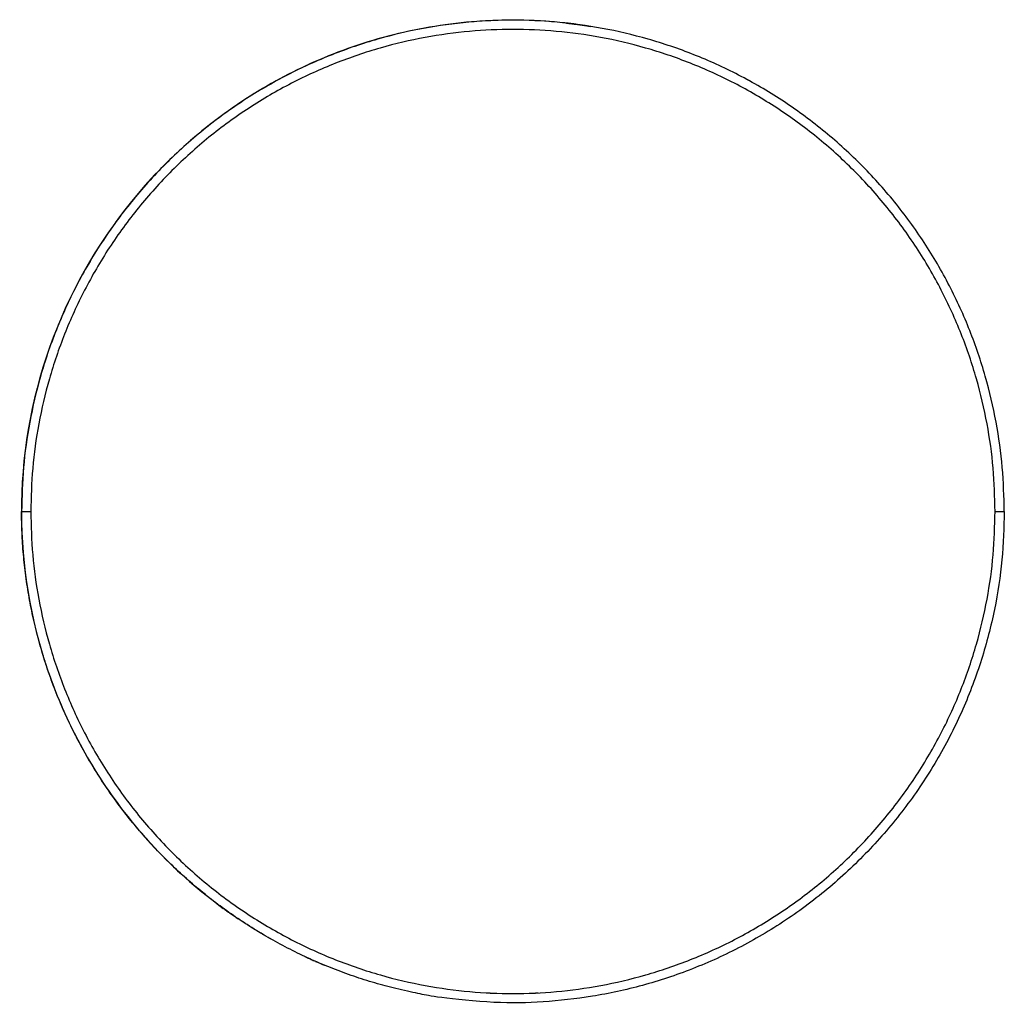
# Model space of a CAD drawing. Header units: millimetres. Extents: x -667 to -583, y 0 to 101.
# Tile 3 of 10: x -615 to -583, y 0 to 32. Entities that reach past the tile are written whole.
import ezdxf

# ---------------------------------------------------------------- set-up
doc = ezdxf.new("R2010")
doc.units = ezdxf.units.MM
doc.header["$MEASUREMENT"] = 0
doc.layers.add('Make2D$visible$lines', color=7, linetype='Continuous', true_color=0x000000)

msp = doc.modelspace()

# ---------------------------------------------------------------- linework, layer by layer
at = {"layer": 'Make2D$visible$lines'}
msp.add_open_spline([(-596.5, 31.827), (-597.382, 31.958), (-599.196, 32.077), (-601.921, 31.786), (-604.521, 31.047), (-606.903, 29.912), (-609.024, 28.448), (-611.586, 25.988), (-614, 22.088), (-615.146, 16.728), (-614.591, 12.296), (-613.362, 9.084), (-612.081, 6.871), (-610.4, 4.808), (-609.041, 3.624), (-608.284, 3.073)], degree=3, knots=[0, 0, 0, 0, 2.674473, 5.433332, 8.192155, 10.751007, 13.325355, 15.899323, 21.369691, 26.887307, 32.098391, 34.596208, 37.17058, 39.744801, 42.55439, 42.55439, 42.55439, 42.55439], dxfattribs=at)
for points, weights, knots in [([(-582.854, 16.002), (-582.856, 32.002), (-598.856, 32), (-614.856, 31.998), (-614.854, 15.998)], [1, 0.707106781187, 1, 0.707107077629, 1], [0, 0, 0, 25.132741, 25.132741, 50.265469, 50.265469, 50.265469]), ([(-583.154, 16.002), (-583.156, 31.702), (-598.856, 31.7), (-614.556, 31.698), (-614.554, 15.998)], [1, 0.707106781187, 1, 0.707106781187, 1], [0, 0, 0, 24.661503, 24.661503, 49.323005, 49.323005, 49.323005]), ([(-582.854, 15.998), (-582.856, 0.002), (-598.852, 0), (-605.48, -0.001), (-610.166, 4.685), (-614.853, 9.371), (-614.854, 15.998)], [1, 0.707191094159, 1, 0.92387951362, 1, 0.92387951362, 1], [0, 0, 0, 25.12893, 25.12893, 37.6953, 37.6953, 50.26167, 50.26167, 50.26167]), ([(-614.554, 15.998), (-614.552, 0.298), (-598.852, 0.3), (-583.156, 0.302), (-583.154, 15.998)], [1, 0.707106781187, 1, 0.707191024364, 1], [0, 0, 0, 24.661503, 24.661503, 49.319264, 49.319264, 49.319264])]:
    msp.add_rational_spline(points, weights, degree=2, knots=knots, dxfattribs=at)
for points, weights in [([(-597.139, 31.909), (-596.726, 31.864), (-596.315, 31.798)], [1, 0.99966290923, 1]), ([(-591.15, 30.023), (-591.195, 30.048), (-591.24, 30.072)], [0.870858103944, 0.871259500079, 0.871670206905]), ([(-583.154, 16.002), (-583.154, 16), (-583.154, 15.998)], [1, 0.999999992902, 1]), ([(-607.355, 2.443), (-607.862, 2.761), (-608.345, 3.117)], [1, 0.999299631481, 1]), ([(-607.196, 2.345), (-607.271, 2.391), (-607.347, 2.438)], [0.865690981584, 0.865117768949, 0.864571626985]), ([(-607.052, 2.258), (-607.114, 2.295), (-607.176, 2.333)], [0.866797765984, 0.866310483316, 0.86584112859]), ([(-606.899, 2.168), (-606.951, 2.199), (-607.003, 2.229)], [0.868022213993, 0.867596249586, 0.867182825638]), ([(-606.737, 2.075), (-606.783, 2.102), (-606.829, 2.128)], [0.869377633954, 0.868982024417, 0.868596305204]), ([(-599.729, 0.324), (-599.647, 0.32), (-599.564, 0.316)], [0.978011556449, 0.979976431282, 0.981972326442]), ([(-598.152, 0.316), (-598.092, 0.318), (-598.032, 0.322)], [0.982271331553, 0.980807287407, 0.979359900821]), ([(-598.178, 0.315), (-598.177, 0.315), (-598.176, 0.315)], [0.982888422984, 0.982863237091, 0.982838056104])]:
    msp.add_rational_spline(points, weights, degree=2, dxfattribs=at)
for points, degree in [([(-597.056, 31.9), (-597.055, 31.9), (-597.054, 31.9), (-597.052, 31.899)], 3), ([(-596.873, 31.878), (-596.871, 31.878), (-596.87, 31.878), (-596.869, 31.877)], 3), ([(-596.688, 31.854), (-596.687, 31.853), (-596.686, 31.853), (-596.685, 31.853)], 3), ([(-596.504, 31.827), (-596.503, 31.827), (-596.501, 31.827), (-596.5, 31.827)], 3), ([(-614.854, 15.998), (-614.704, 15.998), (-614.554, 15.998)], 2), ([(-583.154, 16.002), (-583.004, 16.002), (-582.854, 16.002)], 2), ([(-583.154, 15.998), (-583.004, 15.998), (-582.854, 15.998)], 2), ([(-582.854, 15.998), (-582.854, 16), (-582.854, 16.002)], 2), ([(-608.284, 3.073), (-608.286, 3.074), (-608.288, 3.076), (-608.291, 3.077)], 3), ([(-608.233, 3.036), (-608.195, 3.008), (-608.156, 2.98), (-608.117, 2.953)], 3), ([(-608.117, 2.953), (-608.119, 2.954), (-608.121, 2.956), (-608.123, 2.957)], 3), ([(-608.088, 2.932), (-608.042, 2.9), (-607.995, 2.867), (-607.949, 2.835)], 3), ([(-607.949, 2.835), (-607.951, 2.836), (-607.953, 2.838), (-607.955, 2.839)], 3), ([(-607.863, 2.776), (-607.842, 2.762), (-607.822, 2.748), (-607.801, 2.734)], 3), ([(-605.627, 1.503), (-605.579, 1.481), (-605.53, 1.458), (-605.482, 1.436)], 3), ([(-605.46, 1.427), (-605.414, 1.405), (-605.367, 1.385), (-605.32, 1.364)], 3), ([(-605.283, 1.347), (-605.241, 1.329), (-605.2, 1.311), (-605.158, 1.293)], 3), ([(-605.105, 1.271), (-605.068, 1.255), (-605.031, 1.239), (-604.994, 1.224)], 3)]:
    msp.add_open_spline(points, degree=degree, dxfattribs=at)

doc.saveas('drawing.dxf')
